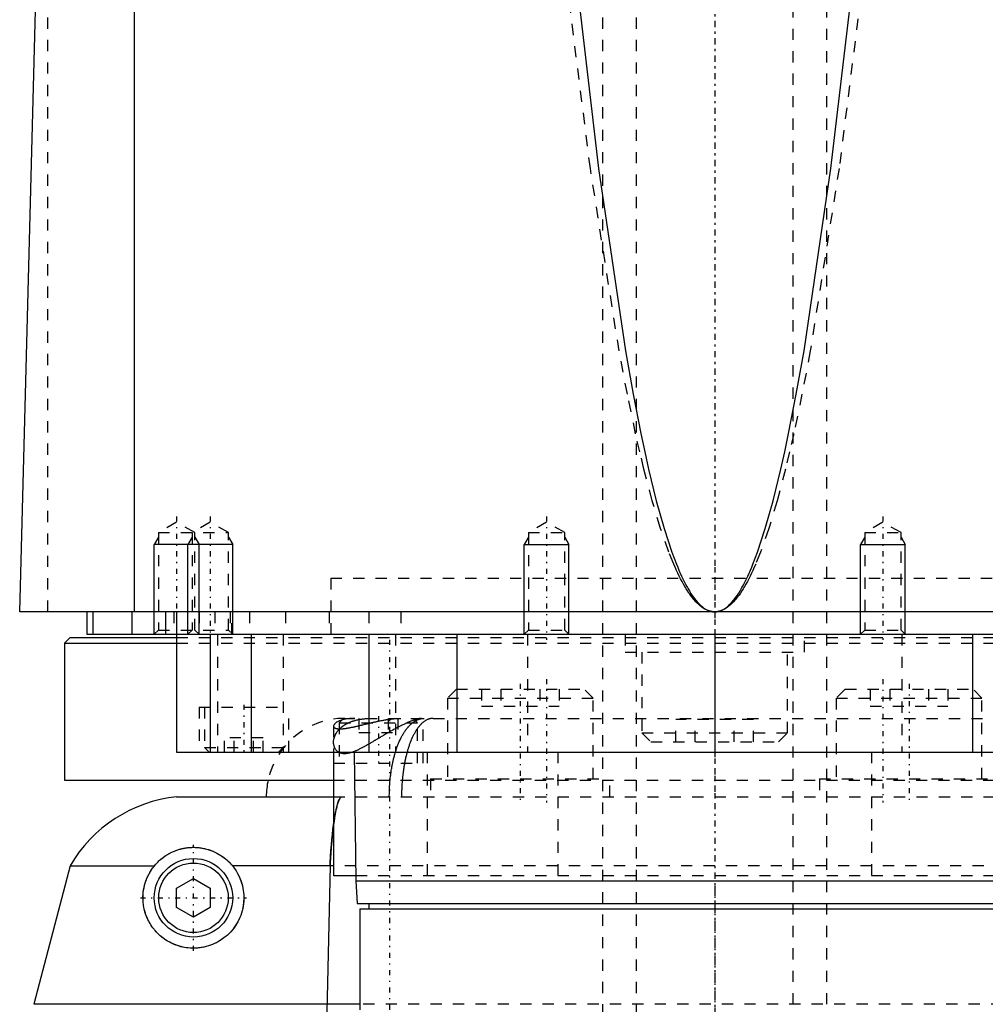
# Model space of a CAD drawing. Extents: x -90 to 90, y -1 to 976.
# Tile 6 of 12: x -62 to 24, y 358 to 446. Entities that reach past the tile are written whole.
import ezdxf

# ---------------------------------------------------------------- set-up
doc = ezdxf.new("R2010")
doc.units = 0
doc.linetypes.add('CENTER', pattern=[1.5, 0.45, -0.5, 0.05, -0.5])
doc.linetypes.add('DASHED', pattern=[2, 1, -1])
for name, color, linetype in [('AM_0', 7, 'CONTINUOUS'), ('AM_10', 7, 'CONTINUOUS'), ('AM_3', 7, 'DASHED'), ('AM_7', 7, 'CENTER')]:
    doc.layers.add(name, color=color, linetype=linetype)

msp = doc.modelspace()

# ---------------------------------------------------------------- linework, layer by layer
at = {"layer": 'AM_0', "color": 7, "linetype": 'CONTINUOUS'}
for p, q in [((-51.744, 393), (-51.744, 453.55)), ((-62, 393), (-60.5, 449.85)), ((62, 393), (-62, 393)), ((-56, 393), (-56, 391)), ((-55.474, 393), (-55.474, 391)), ((-52, 393), (-52, 391)), ((-49, 393), (-49, 391)), ((-48, 393), (-48, 380.5)), ((-56, 391), (56, 391)), ((-45.003, 391), (-45.003, 380.5)), ((-41.361, 391), (-41.361, 380.5)), ((-30.85, 391), (-30.85, 380.5)), ((-23, 391), (-23, 380.5)), ((-13, 391), (-13.005, 391.005)), ((0, 391), (0, 380.5)), ((13.005, 391.005), (13, 391)), ((23, 391), (23, 380.5)), ((-57.5, 390.7), (-58, 390.2)), ((-58, 390.2), (-58, 378)), ((-58, 390.2), (-48.014, 390.2)), ((-57.5, 390.7), (-48.014, 390.7)), ((-48, 380.5), (48, 380.5)), ((-34, 380.5), (-34, 369.5)), ((-32.175, 380.5), (-32, 369)), ((-58, 378), (-34.039, 378)), ((-48, 376.5), (-34.006, 376.5)), ((-57.5, 370.35), (-60.75, 358)), ((-57.5, 370.35), (-49.982, 370.35)), ((-34, 370.35), (-43.018, 370.35)), ((-34.315, 370.35), (-34.692, 353.502)), ((-48, 368.366), (-46.5, 369.232)), ((-46.5, 369.232), (-45, 368.366)), ((-34, 369.5), (-32.008, 369.5)), ((-32, 369), (-31.9, 367)), ((-32, 369), (32, 369)), ((-48, 366.634), (-48, 368.366)), ((-45, 368.366), (-45, 366.634)), ((-46.5, 365.768), (-48, 366.634)), ((-45, 366.634), (-46.5, 365.768)), ((-31.9, 367), (31.9, 367)), ((-31.65, 366.5), (-31.65, 357.5)), ((-31.65, 366.5), (31.65, 366.5)), ((-30.85, 367), (-30.85, 366.5)), ((-31.65, 358), (-60.75, 358))]:
    msp.add_line(p, q, dxfattribs=at)
for points in [[(-12.4, 449.85, 0), (-10.364, 432.538, 0), (-7.968, 416.271, 0), (-7.279, 412.407, 0), (-6.59, 408.891, 0), (-6.245, 407.264, 0), (-5.9, 405.725, 0), (-5.208, 402.909, 0), (-4.515, 400.445, 0), (-3.822, 398.331, 0), (-3.417, 397.261, 0), (-3.302, 396.977, 0), (-3.186, 396.703, 0), (-3.128, 396.569, 0), (-3.07, 396.438, 0), (-2.955, 396.184, 0), (-2.839, 395.939, 0), (-2.723, 395.704, 0), (-2.607, 395.479, 0), (-2.491, 395.263, 0), (-2.434, 395.159, 0), (-2.376, 395.058, 0), (-2.26, 394.862, 0), (-2.144, 394.676, 0), (-2.086, 394.587, 0), (-2.028, 394.5, 0), (-1.912, 394.333, 0), (-1.797, 394.177, 0), (-1.739, 394.102, 0), (-1.681, 394.03, 0), (-1.565, 393.893, 0), (-1.449, 393.765, 0), (-1.333, 393.648, 0), (-1.217, 393.54, 0), (-1.101, 393.442, 0), (-1.043, 393.397, 0), (-0.985, 393.354, 0), (-0.869, 393.275, 0), (-0.754, 393.207, 0), (-0.638, 393.148, 0), (-0.57, 393.118, 0), (-0.551, 393.111, 0), (-0.531, 393.103, 0), (-0.522, 393.099, 0), (-0.512, 393.096, 0), (-0.493, 393.088, 0), (-0.473, 393.082, 0), (-0.454, 393.075, 0), (-0.435, 393.069, 0), (-0.415, 393.063, 0), (-0.406, 393.06, 0), (-0.396, 393.057, 0), (-0.377, 393.052, 0), (-0.357, 393.047, 0), (-0.348, 393.044, 0), (-0.338, 393.042, 0), (-0.319, 393.037, 0), (-0.299, 393.033, 0), (-0.29, 393.031, 0), (-0.28, 393.029, 0), (-0.261, 393.025, 0), (-0.242, 393.021, 0), (-0.222, 393.018, 0), (-0.203, 393.015, 0), (-0.184, 393.012, 0), (-0.174, 393.011, 0), (-0.164, 393.01, 0), (-0.145, 393.008, 0), (-0.126, 393.006, 0), (-0.106, 393.004, 0), (-0.087, 393.003, 0), (-0.068, 393.002, 0), (-0.058, 393.001, 0), (-0.048, 393.001, 0), (-0.029, 393, 0), (-0.01, 393, 0), (0, 393, 0)], [(0, 393, 0), (0.01, 393, 0), (0.029, 393, 0), (0.048, 393.001, 0), (0.058, 393.001, 0), (0.068, 393.002, 0), (0.087, 393.003, 0), (0.106, 393.004, 0), (0.126, 393.006, 0), (0.145, 393.008, 0), (0.164, 393.01, 0), (0.174, 393.011, 0), (0.184, 393.012, 0), (0.203, 393.015, 0), (0.222, 393.018, 0), (0.242, 393.021, 0), (0.261, 393.025, 0), (0.28, 393.029, 0), (0.29, 393.031, 0), (0.299, 393.033, 0), (0.319, 393.037, 0), (0.338, 393.042, 0), (0.348, 393.044, 0), (0.357, 393.047, 0), (0.377, 393.052, 0), (0.396, 393.057, 0), (0.406, 393.06, 0), (0.415, 393.063, 0), (0.435, 393.069, 0), (0.454, 393.075, 0), (0.473, 393.082, 0), (0.493, 393.088, 0), (0.512, 393.096, 0), (0.522, 393.099, 0), (0.531, 393.103, 0), (0.551, 393.111, 0), (0.57, 393.118, 0), (0.589, 393.127, 0), (0.609, 393.135, 0), (0.628, 393.144, 0), (0.638, 393.148, 0), (0.647, 393.153, 0), (0.667, 393.162, 0), (0.686, 393.171, 0), (0.754, 393.207, 0), (0.869, 393.275, 0), (0.985, 393.354, 0), (1.043, 393.397, 0), (1.101, 393.442, 0), (1.217, 393.54, 0), (1.333, 393.648, 0), (1.449, 393.765, 0), (1.565, 393.893, 0), (1.681, 394.03, 0), (1.739, 394.102, 0), (1.797, 394.177, 0), (1.912, 394.333, 0), (2.028, 394.5, 0), (2.086, 394.587, 0), (2.144, 394.676, 0), (2.26, 394.862, 0), (2.376, 395.058, 0), (2.434, 395.159, 0), (2.491, 395.263, 0), (2.607, 395.479, 0), (2.723, 395.704, 0), (2.839, 395.939, 0), (2.955, 396.184, 0), (3.07, 396.438, 0), (3.128, 396.569, 0), (3.186, 396.703, 0), (3.302, 396.977, 0), (3.417, 397.261, 0), (3.822, 398.331, 0), (4.515, 400.445, 0), (5.208, 402.909, 0), (5.9, 405.725, 0), (6.245, 407.264, 0), (6.59, 408.891, 0), (7.279, 412.407, 0), (7.968, 416.271, 0), (10.364, 432.538, 0), (12.4, 449.85, 0)], [(-34, 374.029, 0), (-34.01, 373.945, 0), (-34.032, 373.775, 0), (-34.053, 373.6, 0), (-34.063, 373.51, 0), (-34.073, 373.42, 0), (-34.093, 373.235, 0), (-34.113, 373.046, 0), (-34.132, 372.853, 0), (-34.15, 372.655, 0), (-34.168, 372.454, 0), (-34.177, 372.351, 0), (-34.186, 372.248, 0), (-34.203, 372.038, 0), (-34.22, 371.825, 0), (-34.236, 371.608, 0), (-34.251, 371.387, 0), (-34.266, 371.163, 0), (-34.274, 371.049, 0), (-34.281, 370.935, 0), (-34.295, 370.703, 0), (-34.309, 370.469, 0), (-34.315, 370.35, 0)], [(-49.982, 370.35, 0), (-49.953, 370.385, 0), (-49.894, 370.455, 0), (-49.833, 370.523, 0), (-49.803, 370.557, 0), (-49.772, 370.59, 0), (-49.709, 370.655, 0), (-49.644, 370.719, 0), (-49.579, 370.782, 0), (-49.513, 370.843, 0), (-49.445, 370.902, 0), (-49.411, 370.932, 0), (-49.377, 370.961, 0), (-49.307, 371.017, 0), (-49.237, 371.072, 0), (-49.166, 371.125, 0), (-49.094, 371.177, 0), (-49.022, 371.227, 0), (-48.986, 371.251, 0), (-48.949, 371.275, 0), (-48.876, 371.322, 0), (-48.802, 371.366, 0), (-48.765, 371.388, 0), (-48.728, 371.41, 0), (-48.654, 371.451, 0), (-48.579, 371.491, 0), (-48.541, 371.511, 0), (-48.503, 371.53, 0), (-48.427, 371.566, 0), (-48.351, 371.601, 0), (-48.275, 371.635, 0), (-48.199, 371.667, 0), (-48.123, 371.697, 0), (-48.085, 371.712, 0), (-48.047, 371.726, 0), (-47.971, 371.753, 0), (-47.895, 371.778, 0), (-47.819, 371.802, 0), (-47.743, 371.825, 0), (-47.667, 371.846, 0), (-47.63, 371.856, 0), (-47.592, 371.866, 0), (-47.517, 371.884, 0), (-47.442, 371.9, 0), (-47.367, 371.916, 0), (-47.292, 371.93, 0), (-47.218, 371.942, 0), (-47.181, 371.948, 0), (-47.144, 371.954, 0), (-47.07, 371.964, 0), (-46.997, 371.972, 0), (-46.924, 371.98, 0), (-46.851, 371.986, 0), (-46.779, 371.991, 0), (-46.743, 371.993, 0), (-46.707, 371.995, 0), (-46.636, 371.998, 0), (-46.565, 372, 0), (-46.494, 372, 0), (-46.423, 371.999, 0), (-46.354, 371.998, 0), (-46.319, 371.996, 0), (-46.284, 371.995, 0), (-46.215, 371.991, 0), (-46.146, 371.986, 0), (-46.112, 371.983, 0), (-46.077, 371.98, 0), (-46.009, 371.973, 0), (-45.942, 371.965, 0), (-45.908, 371.961, 0), (-45.875, 371.956, 0), (-45.808, 371.946, 0), (-45.741, 371.936, 0), (-45.512, 371.89, 0), (-45.129, 371.786, 0), (-44.759, 371.65, 0), (-44.403, 371.482, 0), (-44.064, 371.284, 0), (-43.901, 371.173, 0), (-43.742, 371.056, 0), (-43.437, 370.797, 0), (-43.268, 370.632, 0), (-43.221, 370.582, 0), (-43.175, 370.532, 0), (-43.152, 370.507, 0), (-43.129, 370.481, 0), (-43.084, 370.429, 0), (-43.04, 370.377, 0), (-43.018, 370.35, 0)], [(-43.018, 370.35, 0), (-42.961, 370.279, 0), (-42.853, 370.136, 0), (-42.75, 369.987, 0), (-42.7, 369.91, 0), (-42.651, 369.831, 0), (-42.556, 369.667, 0), (-42.467, 369.497, 0), (-42.385, 369.321, 0), (-42.309, 369.138, 0), (-42.24, 368.951, 0), (-42.209, 368.855, 0), (-42.18, 368.759, 0), (-42.127, 368.563, 0), (-42.084, 368.364, 0), (-42.049, 368.162, 0), (-42.023, 367.959, 0), (-42.007, 367.755, 0), (-42.003, 367.652, 0), (-42, 367.55, 0), (-42.003, 367.346, 0), (-42.014, 367.144, 0), (-42.023, 367.043, 0), (-42.035, 366.944, 0), (-42.064, 366.743, 0), (-42.104, 366.54, 0), (-42.127, 366.439, 0), (-42.153, 366.337, 0), (-42.212, 366.134, 0), (-42.282, 365.933, 0), (-42.361, 365.734, 0), (-42.45, 365.538, 0), (-42.549, 365.347, 0), (-42.601, 365.253, 0), (-42.656, 365.16, 0), (-42.773, 364.979, 0), (-42.897, 364.804, 0), (-43.029, 364.636, 0), (-43.168, 364.476, 0), (-43.313, 364.323, 0), (-43.387, 364.25, 0), (-43.463, 364.18, 0), (-43.617, 364.045, 0), (-43.774, 363.92, 0), (-43.935, 363.802, 0), (-44.101, 363.693, 0), (-44.272, 363.59, 0), (-44.359, 363.542, 0), (-44.446, 363.496, 0), (-44.624, 363.41, 0), (-44.805, 363.332, 0), (-44.987, 363.262, 0), (-45.171, 363.201, 0), (-45.356, 363.148, 0), (-45.449, 363.124, 0), (-45.542, 363.103, 0), (-45.727, 363.067, 0), (-45.911, 363.039, 0), (-46.094, 363.018, 0), (-46.275, 363.006, 0), (-46.454, 363, 0), (-46.543, 363, 0), (-46.63, 363.002, 0), (-46.803, 363.01, 0), (-46.971, 363.025, 0), (-47.054, 363.034, 0), (-47.135, 363.045, 0), (-47.295, 363.071, 0), (-47.455, 363.102, 0), (-47.534, 363.12, 0), (-47.613, 363.14, 0), (-47.771, 363.183, 0), (-47.927, 363.232, 0), (-48.081, 363.287, 0), (-48.233, 363.347, 0), (-48.383, 363.413, 0), (-48.457, 363.448, 0), (-48.53, 363.484, 0), (-48.675, 363.56, 0), (-48.816, 363.642, 0), (-48.954, 363.728, 0), (-49.089, 363.819, 0), (-49.22, 363.915, 0), (-49.284, 363.964, 0), (-49.347, 364.015, 0), (-49.469, 364.119, 0), (-49.588, 364.227, 0), (-49.702, 364.338, 0), (-49.812, 364.454, 0), (-49.917, 364.572, 0), (-49.968, 364.632, 0), (-50.017, 364.693, 0), (-50.112, 364.817, 0), (-50.203, 364.943, 0), (-50.29, 365.073, 0), (-50.374, 365.21, 0), (-50.454, 365.352, 0), (-50.493, 365.425, 0), (-50.531, 365.5, 0), (-50.603, 365.653, 0), (-50.671, 365.811, 0), (-50.733, 365.973, 0), (-50.79, 366.141, 0), (-50.84, 366.312, 0), (-50.863, 366.399, 0), (-50.885, 366.487, 0), (-50.922, 366.667, 0), (-50.953, 366.849, 0), (-50.965, 366.942, 0), (-50.976, 367.035, 0), (-50.992, 367.224, 0), (-50.999, 367.415, 0), (-51, 367.512, 0), (-50.999, 367.609, 0), (-50.99, 367.804, 0), (-50.972, 368.001, 0), (-50.945, 368.199, 0), (-50.91, 368.398, 0), (-50.884, 368.514, 0), (-50.876, 368.548, 0), (-50.868, 368.581, 0), (-50.864, 368.598, 0), (-50.86, 368.614, 0), (-50.851, 368.648, 0), (-50.842, 368.681, 0), (-50.838, 368.698, 0), (-50.833, 368.714, 0), (-50.824, 368.748, 0), (-50.814, 368.781, 0), (-50.809, 368.798, 0), (-50.804, 368.814, 0), (-50.794, 368.848, 0), (-50.783, 368.881, 0), (-50.772, 368.914, 0), (-50.761, 368.947, 0), (-50.75, 368.98, 0), (-50.744, 368.997, 0), (-50.738, 369.013, 0), (-50.726, 369.046, 0), (-50.714, 369.079, 0), (-50.702, 369.112, 0), (-50.689, 369.144, 0), (-50.676, 369.177, 0), (-50.669, 369.193, 0), (-50.663, 369.209, 0), (-50.649, 369.242, 0), (-50.636, 369.274, 0), (-50.622, 369.306, 0), (-50.607, 369.338, 0), (-50.593, 369.371, 0), (-50.585, 369.386, 0), (-50.578, 369.402, 0), (-50.563, 369.434, 0), (-50.548, 369.466, 0), (-50.493, 369.575, 0), (-50.392, 369.759, 0), (-50.338, 369.849, 0), (-50.283, 369.937, 0), (-50.168, 370.108, 0), (-50.046, 370.271, 0), (-49.982, 370.35, 0)]]:
    msp.add_polyline3d(points, dxfattribs=at)
for radius in [3.5, 3.1]:
    msp.add_circle((-46.5, 367.5), radius, dxfattribs=at)
for centre, radius, start, end in [((-33, 376.5), 7, 167.62637, 180), ((-46.693, 364.069), 12.5, 96.00221, 149.83328)]:
    msp.add_arc(centre, radius, start, end, dxfattribs=at)
at = {"layer": 'AM_10', "color": 7, "linetype": 'CONTINUOUS'}
for p, q in [((-49.621, 399.656), (-50, 399)), ((-46.621, 399.656), (-47, 399)), ((-46.379, 399.656), (-46, 399)), ((-43.379, 399.656), (-43, 399)), ((-16.621, 399.656), (-17, 399)), ((-13.379, 399.656), (-13, 399)), ((13.379, 399.656), (13, 399)), ((16.621, 399.656), (17, 399)), ((-50, 391), (-50, 399)), ((-43, 399), (-50, 399)), ((-47, 391), (-47, 399)), ((-46, 391), (-46, 399)), ((-43, 391), (-43, 399)), ((-17, 391), (-17, 399)), ((-17, 399), (-13, 399)), ((-13, 391), (-13, 399)), ((13, 391), (13, 399)), ((13, 399), (17, 399)), ((17, 391), (17, 399))]:
    msp.add_line(p, q, dxfattribs=at)
at = {"layer": 'AM_3', "color": 6, "linetype": 'DASHED'}
for p, q in [((-7, 942), (-7, 266)), ((7, 266), (7, 942)), ((-10, 930), (-10, 306)), ((10, 306), (10, 930)), ((-59.5, 393), (-59.5, 451.989)), ((-48, 401), (-49.621, 400.064)), ((-46.379, 400.064), (-48, 401)), ((-45, 401), (-46.621, 400.064)), ((-43.379, 400.064), (-45, 401)), ((-15, 401), (-16.621, 400.064)), ((-13.379, 400.064), (-15, 401)), ((15, 401), (13.379, 400.064)), ((16.621, 400.064), (15, 401)), ((-49.621, 400.064), (-49.621, 391.379)), ((-49.621, 400.064), (-43.379, 400.064)), ((-46.621, 400.064), (-46.621, 391.379)), ((-46.379, 391.379), (-46.379, 400.064)), ((-43.379, 391.379), (-43.379, 400.064)), ((-16.621, 400.064), (-16.621, 391.379)), ((-16.621, 400.064), (-13.379, 400.064)), ((-13.379, 391.379), (-13.379, 400.064)), ((13.379, 400.064), (13.379, 391.379)), ((13.379, 400.064), (16.621, 400.064)), ((16.621, 391.379), (16.621, 400.064)), ((-34.25, 396), (34.25, 396)), ((-34.25, 396), (-34.25, 390.7)), ((-34.25, 396), (0, 396)), ((-48.25, 393), (-48.25, 391)), ((-46, 393), (-46, 391)), ((-44.587, 393), (-44.587, 391)), ((-43.236, 393), (-43.236, 391)), ((-43.087, 391), (-43.087, 393)), ((-41.5, 393), (-41.5, 391)), ((-38.286, 393), (-38.286, 391)), ((-34.381, 393), (-34.381, 391)), ((-30.84, 393), (-30.84, 391)), ((-28, 393), (-28, 391)), ((-49.621, 391.379), (-50, 391)), ((-49.621, 391.379), (-43.379, 391.379)), ((-46.621, 391.379), (-47, 391)), ((-46, 391), (-46.379, 391.379)), ((-44.341, 391), (-44.341, 380.5)), ((-43, 391), (-43.379, 391.379)), ((-38.5, 391), (-38.5, 380.5)), ((-28.477, 391), (-28.477, 380.5)), ((-16.621, 391.379), (-17, 391)), ((-16.695, 391), (-16.695, 380.5)), ((-16.621, 391.379), (-13.379, 391.379)), ((-13.005, 391.005), (-13.379, 391.379)), ((-8, 391), (-8, 389.4)), ((8, 389.4), (8, 391)), ((13.379, 391.379), (13.005, 391.005)), ((13.379, 391.379), (16.621, 391.379)), ((17, 391), (16.621, 391.379)), ((16.695, 391), (16.695, 380.5)), ((-48.014, 390.7), (48.014, 390.7)), ((-48.014, 390.2), (48.014, 390.2)), ((-8, 389.4), (8, 389.4)), ((-6.5, 389.4), (-6.5, 382.2)), ((6.5, 382.2), (6.5, 389.4)), ((-23.041, 386.1), (-23.841, 385.3)), ((-23.041, 386.1), (-11.641, 386.1)), ((-20.805, 386.1), (-20.805, 384.6)), ((-19.073, 386.1), (-19.073, 384.6)), ((-15.609, 386.1), (-15.609, 384.6)), ((-13.877, 386.1), (-13.877, 384.6)), ((-10.841, 385.3), (-11.641, 386.1)), ((11.641, 386.1), (10.841, 385.3)), ((11.641, 386.1), (23.041, 386.1)), ((13.877, 386.1), (13.877, 384.6)), ((15.609, 386.1), (15.609, 384.6)), ((19.073, 386.1), (19.073, 384.6)), ((20.805, 386.1), (20.805, 384.6)), ((23.841, 385.3), (23.041, 386.1)), ((-23.841, 385.3), (-23.841, 378.1)), ((-23.841, 385.3), (-10.841, 385.3)), ((-20.805, 384.6), (-13.877, 384.6)), ((-10.841, 378.1), (-10.841, 385.3)), ((10.841, 385.3), (10.841, 378.1)), ((10.841, 385.3), (23.841, 385.3)), ((13.877, 384.6), (20.805, 384.6)), ((23.841, 378.1), (23.841, 385.3)), ((-46, 384.5), (-46, 380.5)), ((-46, 384.5), (-38, 384.5)), ((-45.5, 384.5), (-45.5, 380.9)), ((-38, 380.5), (-38, 384.5)), ((-33.1, 383.5), (-33.5, 383.1)), ((-33.5, 383.1), (-33.5, 379.5)), ((-33.5, 383.1), (-26.5, 383.1)), ((-33.1, 383.5), (33.1, 383.5)), ((-31.732, 383.5), (-31.732, 382.25)), ((-30.866, 383.5), (-30.866, 382.25)), ((-29.134, 383.5), (-29.134, 382.25)), ((-28.268, 383.5), (-28.268, 382.25)), ((-26.5, 383.1), (-26.9, 383.5)), ((-26.5, 379.5), (-26.5, 383.1)), ((-26, 379.5), (-26, 383.5)), ((-3.464, 381.4), (-3.464, 383.4)), ((3.464, 383.4), (-3.464, 383.4)), ((-1.732, 381.4), (-1.732, 383.4)), ((1.732, 381.4), (1.732, 383.4)), ((3.464, 381.4), (3.464, 383.4)), ((-34, 382.813), (-34, 380.5)), ((-31.732, 382.25), (-28.268, 382.25)), ((-6.5, 382.2), (-5.7, 381.4)), ((-6.5, 382.2), (6.5, 382.2)), ((5.7, 381.4), (6.5, 382.2)), ((-43.732, 380.5), (-43.732, 381.75)), ((-40.268, 381.75), (-43.732, 381.75)), ((-42.866, 380.5), (-42.866, 381.75)), ((-41.134, 380.5), (-41.134, 381.75)), ((-40.268, 380.5), (-40.268, 381.75)), ((-5.7, 381.4), (5.7, 381.4)), ((-45.5, 380.9), (-45.1, 380.5)), ((-45.5, 380.9), (-38.5, 380.9)), ((-38.9, 380.5), (-38.5, 380.9)), ((-25.65, 380.5), (-25.65, 369.5)), ((-13.979, 380.5), (-13.979, 369.5)), ((13.979, 380.5), (13.979, 369.5)), ((-34, 379.5), (-26, 379.5)), ((-34.039, 378), (34.039, 378)), ((-25.341, 378.1), (-25.341, 376.5)), ((-25.341, 378.1), (-9.341, 378.1)), ((-9.341, 376.5), (-9.341, 378.1)), ((9.341, 378.1), (9.341, 376.5)), ((9.341, 378.1), (25.341, 378.1)), ((-34.006, 376.5), (34.006, 376.5)), ((34, 370.35), (-34, 370.35)), ((-32.008, 369.5), (32.008, 369.5)), ((31.65, 358), (-31.65, 358))]:
    msp.add_line(p, q, dxfattribs=at)
for points in [[(0, 393, 0), (-0.01, 393, 0), (-0.031, 393, 0), (-0.052, 393.001, 0), (-0.062, 393.001, 0), (-0.072, 393.002, 0), (-0.093, 393.003, 0), (-0.114, 393.004, 0), (-0.134, 393.006, 0), (-0.155, 393.008, 0), (-0.176, 393.01, 0), (-0.186, 393.011, 0), (-0.196, 393.012, 0), (-0.217, 393.015, 0), (-0.238, 393.018, 0), (-0.258, 393.021, 0), (-0.279, 393.025, 0), (-0.3, 393.029, 0), (-0.31, 393.031, 0), (-0.32, 393.033, 0), (-0.341, 393.037, 0), (-0.362, 393.042, 0), (-0.372, 393.044, 0), (-0.382, 393.047, 0), (-0.403, 393.052, 0), (-0.424, 393.057, 0), (-0.434, 393.06, 0), (-0.444, 393.063, 0), (-0.465, 393.069, 0), (-0.486, 393.075, 0), (-0.506, 393.082, 0), (-0.527, 393.088, 0), (-0.548, 393.095, 0), (-0.558, 393.099, 0), (-0.568, 393.103, 0), (-0.589, 393.11, 0), (-0.61, 393.118, 0), (-0.682, 393.148, 0), (-0.806, 393.207, 0), (-0.93, 393.275, 0), (-1.054, 393.354, 0), (-1.116, 393.396, 0), (-1.178, 393.442, 0), (-1.302, 393.54, 0), (-1.426, 393.647, 0), (-1.549, 393.765, 0), (-1.673, 393.892, 0), (-1.797, 394.029, 0), (-1.859, 394.101, 0), (-1.921, 394.176, 0), (-2.045, 394.332, 0), (-2.169, 394.499, 0), (-2.231, 394.586, 0), (-2.293, 394.675, 0), (-2.417, 394.861, 0), (-2.541, 395.057, 0), (-2.603, 395.158, 0), (-2.664, 395.262, 0), (-2.788, 395.477, 0), (-2.912, 395.702, 0), (-3.036, 395.937, 0), (-3.16, 396.182, 0), (-3.284, 396.436, 0), (-3.345, 396.567, 0), (-3.407, 396.701, 0), (-3.531, 396.974, 0), (-3.655, 397.258, 0), (-4.088, 398.328, 0), (-4.829, 400.441, 0), (-5.57, 402.904, 0), (-6.311, 405.719, 0), (-6.68, 407.258, 0), (-7.05, 408.884, 0), (-7.788, 412.399, 0), (-8.524, 416.263, 0), (-11.092, 432.53, 0), (-13.276, 449.85, 0)], [(13.276, 449.85, 0), (11.092, 432.53, 0), (8.524, 416.263, 0), (7.788, 412.399, 0), (7.05, 408.884, 0), (6.68, 407.258, 0), (6.311, 405.719, 0), (5.57, 402.904, 0), (4.829, 400.441, 0), (4.088, 398.328, 0), (3.655, 397.258, 0), (3.531, 396.974, 0), (3.407, 396.701, 0), (3.345, 396.567, 0), (3.284, 396.436, 0), (3.16, 396.182, 0), (3.036, 395.937, 0), (2.912, 395.702, 0), (2.788, 395.477, 0), (2.664, 395.262, 0), (2.603, 395.158, 0), (2.541, 395.057, 0), (2.417, 394.861, 0), (2.293, 394.675, 0), (2.231, 394.586, 0), (2.169, 394.499, 0), (2.045, 394.332, 0), (1.921, 394.176, 0), (1.859, 394.101, 0), (1.797, 394.029, 0), (1.673, 393.892, 0), (1.549, 393.765, 0), (1.426, 393.647, 0), (1.302, 393.54, 0), (1.178, 393.442, 0), (1.116, 393.396, 0), (1.054, 393.354, 0), (0.93, 393.275, 0), (0.806, 393.207, 0), (0.682, 393.148, 0), (0.558, 393.099, 0), (0.486, 393.075, 0), (0.465, 393.069, 0), (0.444, 393.063, 0), (0.434, 393.06, 0), (0.424, 393.057, 0), (0.403, 393.052, 0), (0.382, 393.047, 0), (0.372, 393.044, 0), (0.362, 393.042, 0), (0.341, 393.037, 0), (0.32, 393.033, 0), (0.31, 393.031, 0), (0.3, 393.029, 0), (0.279, 393.025, 0), (0.258, 393.021, 0), (0.238, 393.018, 0), (0.217, 393.015, 0), (0.196, 393.012, 0), (0.186, 393.011, 0), (0.176, 393.01, 0), (0.155, 393.008, 0), (0.134, 393.006, 0), (0.114, 393.004, 0), (0.093, 393.003, 0), (0.072, 393.002, 0), (0.062, 393.001, 0), (0.052, 393.001, 0), (0.031, 393, 0), (0.01, 393, 0), (0, 393, 0)], [(-32.107, 383.5, 0), (-32.202, 383.499, 0), (-32.387, 383.492, 0), (-32.564, 383.479, 0), (-32.649, 383.47, 0), (-32.732, 383.46, 0), (-32.892, 383.436, 0), (-33.042, 383.406, 0), (-33.183, 383.371, 0), (-33.313, 383.333, 0), (-33.434, 383.291, 0), (-33.49, 383.268, 0), (-33.543, 383.245, 0), (-33.642, 383.197, 0), (-33.729, 383.147, 0), (-33.804, 383.096, 0), (-33.868, 383.043, 0), (-33.92, 382.991, 0), (-33.941, 382.964, 0), (-33.959, 382.938, 0), (-33.985, 382.887, 0), (-33.998, 382.837, 0), (-34, 382.813, 0)], [(-34, 382.813, 0), (-34, 382.806, 0), (-33.999, 382.791, 0), (-33.996, 382.777, 0), (-33.994, 382.77, 0), (-33.992, 382.763, 0), (-33.987, 382.75, 0), (-33.98, 382.736, 0), (-33.972, 382.723, 0), (-33.963, 382.711, 0), (-33.952, 382.699, 0), (-33.947, 382.693, 0), (-33.94, 382.687, 0), (-33.927, 382.676, 0), (-33.912, 382.665, 0), (-33.896, 382.655, 0), (-33.879, 382.645, 0), (-33.86, 382.636, 0), (-33.851, 382.631, 0), (-33.84, 382.627, 0), (-33.819, 382.618, 0), (-33.796, 382.611, 0), (-33.784, 382.607, 0), (-33.772, 382.604, 0), (-33.746, 382.597, 0), (-33.72, 382.591, 0), (-33.706, 382.588, 0), (-33.691, 382.586, 0), (-33.662, 382.581, 0), (-33.631, 382.577, 0), (-33.598, 382.574, 0), (-33.564, 382.571, 0), (-33.529, 382.569, 0), (-33.511, 382.568, 0), (-33.493, 382.567, 0), (-33.455, 382.566, 0), (-33.416, 382.566, 0), (-33.376, 382.567, 0), (-33.335, 382.568, 0), (-33.292, 382.57, 0), (-33.27, 382.571, 0), (-33.248, 382.573, 0), (-33.203, 382.576, 0), (-33.157, 382.58, 0), (-33.11, 382.585, 0), (-33.061, 382.59, 0), (-33.011, 382.596, 0), (-32.986, 382.599, 0), (-32.96, 382.602, 0), (-32.908, 382.609, 0), (-32.855, 382.617, 0), (-32.8, 382.626, 0), (-32.745, 382.635, 0), (-32.688, 382.645, 0), (-32.659, 382.65, 0), (-32.63, 382.655, 0), (-32.572, 382.666, 0), (-32.512, 382.677, 0), (-32.452, 382.689, 0), (-32.39, 382.701, 0), (-32.328, 382.714, 0), (-32.297, 382.721, 0), (-32.265, 382.728, 0), (-32.201, 382.741, 0), (-32.136, 382.756, 0), (-32.104, 382.763, 0), (-32.071, 382.77, 0), (-32.004, 382.785, 0), (-31.937, 382.801, 0), (-31.903, 382.808, 0), (-31.869, 382.816, 0), (-31.801, 382.832, 0), (-31.731, 382.849, 0), (-31.661, 382.865, 0), (-31.59, 382.882, 0), (-31.519, 382.899, 0), (-31.483, 382.908, 0), (-31.447, 382.917, 0), (-31.374, 382.934, 0), (-31.301, 382.952, 0), (-31.227, 382.97, 0), (-31.152, 382.988, 0), (-31.078, 383.006, 0), (-31.04, 383.015, 0), (-31.002, 383.024, 0), (-30.926, 383.042, 0), (-30.85, 383.06, 0), (-30.773, 383.079, 0), (-30.696, 383.097, 0), (-30.619, 383.115, 0), (-30.58, 383.124, 0), (-30.541, 383.133, 0), (-30.463, 383.151, 0), (-30.384, 383.168, 0), (-30.305, 383.186, 0), (-30.226, 383.203, 0), (-30.147, 383.22, 0), (-30.107, 383.229, 0), (-30.068, 383.237, 0), (-29.988, 383.254, 0), (-29.908, 383.27, 0), (-29.828, 383.286, 0), (-29.748, 383.302, 0), (-29.668, 383.317, 0), (-29.627, 383.324, 0), (-29.587, 383.332, 0), (-29.507, 383.346, 0), (-29.427, 383.36, 0), (-29.387, 383.367, 0), (-29.347, 383.374, 0), (-29.267, 383.386, 0), (-29.187, 383.399, 0), (-29.147, 383.405, 0), (-29.108, 383.411, 0), (-29.028, 383.422, 0), (-28.949, 383.432, 0), (-28.87, 383.442, 0), (-28.791, 383.451, 0), (-28.712, 383.46, 0), (-28.673, 383.464, 0), (-28.634, 383.468, 0), (-28.556, 383.475, 0), (-28.478, 383.481, 0), (-28.402, 383.486, 0), (-28.325, 383.491, 0), (-28.25, 383.494, 0), (-28.212, 383.496, 0), (-28.175, 383.497, 0), (-28.101, 383.499, 0), (-28.028, 383.5, 0), (-27.991, 383.5, 0)], [(-34, 381.377, 0), (-33.997, 381.463, 0), (-33.975, 381.638, 0), (-33.931, 381.815, 0), (-33.901, 381.903, 0), (-33.865, 381.991, 0), (-33.776, 382.164, 0), (-33.666, 382.332, 0), (-33.591, 382.428, 0), (-33.568, 382.455, 0), (-33.545, 382.481, 0), (-33.533, 382.495, 0), (-33.521, 382.508, 0), (-33.496, 382.534, 0), (-33.471, 382.56, 0), (-33.445, 382.586, 0), (-33.418, 382.611, 0), (-33.391, 382.637, 0), (-33.377, 382.649, 0), (-33.364, 382.662, 0), (-33.335, 382.686, 0), (-33.306, 382.711, 0), (-33.277, 382.735, 0), (-33.247, 382.759, 0), (-33.216, 382.783, 0), (-33.2, 382.795, 0), (-33.184, 382.806, 0), (-33.152, 382.83, 0), (-33.12, 382.852, 0), (-33.103, 382.864, 0), (-33.087, 382.875, 0), (-33.053, 382.897, 0), (-33.019, 382.919, 0), (-33.001, 382.93, 0), (-32.984, 382.941, 0), (-32.948, 382.962, 0), (-32.912, 382.983, 0), (-32.875, 383.003, 0), (-32.837, 383.024, 0), (-32.799, 383.043, 0), (-32.78, 383.053, 0), (-32.761, 383.063, 0), (-32.722, 383.082, 0), (-32.682, 383.101, 0), (-32.641, 383.119, 0), (-32.6, 383.138, 0), (-32.559, 383.155, 0), (-32.538, 383.164, 0), (-32.516, 383.173, 0), (-32.474, 383.189, 0), (-32.43, 383.206, 0), (-32.387, 383.222, 0), (-32.342, 383.237, 0), (-32.298, 383.253, 0), (-32.275, 383.26, 0), (-32.252, 383.267, 0), (-32.207, 383.282, 0), (-32.161, 383.295, 0), (-32.114, 383.309, 0), (-32.067, 383.322, 0), (-32.019, 383.334, 0), (-31.995, 383.34, 0), (-31.971, 383.346, 0), (-31.922, 383.358, 0), (-31.873, 383.369, 0), (-31.824, 383.38, 0), (-31.774, 383.39, 0), (-31.724, 383.4, 0), (-31.698, 383.405, 0), (-31.673, 383.409, 0), (-31.622, 383.418, 0), (-31.57, 383.427, 0), (-31.544, 383.431, 0), (-31.518, 383.434, 0), (-31.465, 383.442, 0), (-31.413, 383.449, 0), (-31.386, 383.452, 0), (-31.36, 383.456, 0), (-31.306, 383.462, 0), (-31.253, 383.467, 0), (-31.199, 383.472, 0), (-31.145, 383.477, 0), (-31.091, 383.481, 0), (-31.064, 383.483, 0), (-31.037, 383.485, 0), (-30.982, 383.488, 0), (-30.927, 383.491, 0), (-30.872, 383.494, 0), (-30.817, 383.496, 0), (-30.761, 383.498, 0), (-30.733, 383.498, 0), (-30.705, 383.499, 0), (-30.649, 383.5, 0), (-30.593, 383.5, 0), (-30.565, 383.5, 0)], [(-26.161, 383.5, 0), (-26.172, 383.5, 0), (-26.196, 383.499, 0), (-26.222, 383.497, 0), (-26.235, 383.496, 0), (-26.248, 383.495, 0), (-26.277, 383.492, 0), (-26.307, 383.488, 0), (-26.338, 383.483, 0), (-26.37, 383.477, 0), (-26.404, 383.47, 0), (-26.422, 383.466, 0), (-26.44, 383.462, 0), (-26.477, 383.454, 0), (-26.515, 383.444, 0), (-26.554, 383.434, 0), (-26.595, 383.423, 0), (-26.637, 383.411, 0), (-26.658, 383.404, 0), (-26.68, 383.397, 0), (-26.724, 383.383, 0), (-26.77, 383.369, 0), (-26.793, 383.361, 0), (-26.816, 383.353, 0), (-26.864, 383.336, 0), (-26.912, 383.319, 0), (-26.937, 383.31, 0), (-26.962, 383.3, 0), (-27.012, 383.281, 0), (-27.064, 383.261, 0), (-27.116, 383.241, 0), (-27.169, 383.219, 0), (-27.223, 383.196, 0), (-27.251, 383.185, 0), (-27.279, 383.173, 0), (-27.334, 383.149, 0), (-27.391, 383.124, 0), (-27.449, 383.099, 0), (-27.507, 383.072, 0), (-27.566, 383.045, 0), (-27.595, 383.032, 0), (-27.625, 383.018, 0), (-27.685, 382.989, 0), (-27.746, 382.96, 0), (-27.807, 382.931, 0), (-27.868, 382.901, 0), (-27.93, 382.87, 0), (-27.962, 382.854, 0), (-27.993, 382.839, 0), (-28.056, 382.807, 0), (-28.119, 382.774, 0), (-28.183, 382.741, 0), (-28.247, 382.708, 0), (-28.312, 382.674, 0), (-28.345, 382.657, 0), (-28.377, 382.639, 0), (-28.442, 382.604, 0), (-28.508, 382.569, 0), (-28.574, 382.533, 0), (-28.64, 382.497, 0), (-28.707, 382.461, 0), (-28.74, 382.442, 0), (-28.773, 382.424, 0), (-28.84, 382.386, 0), (-28.907, 382.349, 0), (-28.94, 382.33, 0), (-28.974, 382.311, 0), (-29.041, 382.273, 0), (-29.108, 382.235, 0), (-29.141, 382.216, 0), (-29.175, 382.196, 0), (-29.242, 382.158, 0), (-29.309, 382.119, 0), (-29.376, 382.08, 0), (-29.443, 382.041, 0), (-29.51, 382.002, 0), (-29.543, 381.983, 0), (-29.577, 381.963, 0), (-29.643, 381.924, 0), (-29.71, 381.885, 0), (-29.776, 381.845, 0), (-29.843, 381.806, 0), (-29.909, 381.767, 0), (-29.942, 381.748, 0), (-29.975, 381.728, 0), (-30.041, 381.689, 0), (-30.106, 381.65, 0), (-30.172, 381.611, 0), (-30.237, 381.573, 0), (-30.302, 381.534, 0), (-30.334, 381.515, 0), (-30.367, 381.496, 0), (-30.431, 381.458, 0), (-30.495, 381.42, 0), (-30.559, 381.382, 0), (-30.623, 381.345, 0), (-30.686, 381.308, 0), (-30.717, 381.29, 0), (-30.749, 381.271, 0), (-30.811, 381.235, 0), (-30.874, 381.199, 0), (-30.936, 381.164, 0), (-30.997, 381.128, 0), (-31.058, 381.094, 0), (-31.089, 381.077, 0), (-31.119, 381.06, 0), (-31.18, 381.026, 0), (-31.24, 380.993, 0), (-31.269, 380.976, 0), (-31.299, 380.96, 0), (-31.358, 380.928, 0), (-31.417, 380.896, 0), (-31.446, 380.881, 0), (-31.475, 380.866, 0), (-31.533, 380.835, 0), (-31.591, 380.806, 0), (-31.648, 380.777, 0), (-31.704, 380.749, 0), (-31.76, 380.722, 0), (-31.788, 380.708, 0), (-31.816, 380.695, 0), (-31.871, 380.669, 0), (-31.926, 380.644, 0), (-31.981, 380.619, 0), (-32.035, 380.596, 0), (-32.089, 380.573, 0), (-32.116, 380.562, 0), (-32.143, 380.551, 0), (-32.197, 380.53, 0), (-32.25, 380.51, 0), (-32.276, 380.5, 0)], [(-29.026, 376.5, 0), (-29.026, 376.551, 0), (-29.025, 376.654, 0), (-29.024, 376.757, 0), (-29.023, 376.808, 0), (-29.022, 376.859, 0), (-29.019, 376.962, 0), (-29.016, 377.064, 0), (-29.012, 377.166, 0), (-29.007, 377.268, 0), (-29.002, 377.37, 0), (-28.999, 377.42, 0), (-28.996, 377.471, 0), (-28.99, 377.572, 0), (-28.983, 377.673, 0), (-28.975, 377.774, 0), (-28.966, 377.875, 0), (-28.957, 377.975, 0), (-28.953, 378.025, 0), (-28.948, 378.075, 0), (-28.937, 378.174, 0), (-28.926, 378.273, 0), (-28.921, 378.323, 0), (-28.915, 378.372, 0), (-28.902, 378.47, 0), (-28.89, 378.568, 0), (-28.883, 378.617, 0), (-28.876, 378.666, 0), (-28.862, 378.763, 0), (-28.847, 378.86, 0), (-28.832, 378.956, 0), (-28.816, 379.052, 0), (-28.799, 379.147, 0), (-28.791, 379.195, 0), (-28.782, 379.242, 0), (-28.764, 379.336, 0), (-28.746, 379.429, 0), (-28.727, 379.522, 0), (-28.707, 379.614, 0), (-28.687, 379.705, 0), (-28.676, 379.751, 0), (-28.666, 379.796, 0), (-28.645, 379.886, 0), (-28.623, 379.975, 0), (-28.6, 380.063, 0), (-28.577, 380.15, 0), (-28.554, 380.237, 0), (-28.542, 380.28, 0), (-28.53, 380.323, 0), (-28.505, 380.408, 0), (-28.48, 380.492, 0), (-28.454, 380.575, 0), (-28.428, 380.658, 0), (-28.401, 380.739, 0), (-28.387, 380.78, 0), (-28.373, 380.82, 0), (-28.345, 380.9, 0), (-28.317, 380.979, 0), (-28.288, 381.057, 0), (-28.259, 381.134, 0), (-28.229, 381.21, 0), (-28.213, 381.247, 0), (-28.198, 381.285, 0), (-28.167, 381.359, 0), (-28.136, 381.432, 0), (-28.12, 381.468, 0), (-28.104, 381.504, 0), (-28.071, 381.575, 0), (-28.039, 381.644, 0), (-28.022, 381.679, 0), (-28.005, 381.713, 0), (-27.972, 381.78, 0), (-27.937, 381.847, 0), (-27.903, 381.912, 0), (-27.868, 381.976, 0), (-27.833, 382.038, 0), (-27.815, 382.069, 0), (-27.797, 382.1, 0), (-27.761, 382.16, 0), (-27.724, 382.219, 0), (-27.687, 382.277, 0), (-27.65, 382.334, 0), (-27.612, 382.389, 0), (-27.593, 382.417, 0), (-27.574, 382.444, 0), (-27.536, 382.497, 0), (-27.497, 382.548, 0), (-27.458, 382.599, 0), (-27.418, 382.648, 0), (-27.378, 382.696, 0), (-27.358, 382.719, 0), (-27.338, 382.742, 0), (-27.298, 382.788, 0), (-27.257, 382.832, 0), (-27.216, 382.874, 0), (-27.174, 382.916, 0), (-27.132, 382.955, 0), (-27.111, 382.975, 0), (-27.09, 382.994, 0), (-27.048, 383.031, 0), (-27.005, 383.067, 0), (-26.963, 383.101, 0), (-26.92, 383.134, 0), (-26.877, 383.166, 0), (-26.855, 383.181, 0), (-26.833, 383.196, 0), (-26.79, 383.225, 0), (-26.746, 383.252, 0), (-26.724, 383.265, 0), (-26.702, 383.278, 0), (-26.658, 383.303, 0), (-26.613, 383.326, 0), (-26.591, 383.337, 0), (-26.569, 383.347, 0), (-26.524, 383.368, 0), (-26.479, 383.386, 0), (-26.434, 383.404, 0), (-26.389, 383.42, 0), (-26.344, 383.434, 0), (-26.321, 383.441, 0), (-26.298, 383.447, 0), (-26.253, 383.459, 0), (-26.207, 383.469, 0), (-26.161, 383.478, 0), (-26.116, 383.485, 0), (-26.07, 383.491, 0), (-26.047, 383.493, 0), (-26.024, 383.495, 0), (-25.977, 383.498, 0), (-25.931, 383.5, 0), (-25.908, 383.5, 0)], [(-25.11, 383.5, 0), (-25.131, 383.5, 0), (-25.173, 383.498, 0), (-25.215, 383.495, 0), (-25.236, 383.493, 0), (-25.257, 383.491, 0), (-25.299, 383.485, 0), (-25.341, 383.478, 0), (-25.382, 383.469, 0), (-25.424, 383.459, 0), (-25.465, 383.447, 0), (-25.486, 383.441, 0), (-25.506, 383.434, 0), (-25.547, 383.42, 0), (-25.588, 383.404, 0), (-25.629, 383.386, 0), (-25.67, 383.367, 0), (-25.71, 383.347, 0), (-25.731, 383.337, 0), (-25.751, 383.325, 0), (-25.791, 383.302, 0), (-25.831, 383.278, 0), (-25.851, 383.265, 0), (-25.871, 383.252, 0), (-25.911, 383.224, 0), (-25.95, 383.196, 0), (-25.97, 383.181, 0), (-25.99, 383.165, 0), (-26.029, 383.134, 0), (-26.068, 383.101, 0), (-26.106, 383.066, 0), (-26.145, 383.031, 0), (-26.183, 382.993, 0), (-26.202, 382.974, 0), (-26.221, 382.955, 0), (-26.259, 382.915, 0), (-26.297, 382.873, 0), (-26.334, 382.831, 0), (-26.371, 382.787, 0), (-26.408, 382.741, 0), (-26.426, 382.718, 0), (-26.444, 382.695, 0), (-26.48, 382.647, 0), (-26.516, 382.597, 0), (-26.552, 382.547, 0), (-26.587, 382.495, 0), (-26.622, 382.442, 0), (-26.639, 382.415, 0), (-26.656, 382.388, 0), (-26.69, 382.333, 0), (-26.724, 382.276, 0), (-26.757, 382.218, 0), (-26.791, 382.159, 0), (-26.823, 382.098, 0), (-26.84, 382.068, 0), (-26.856, 382.037, 0), (-26.888, 381.974, 0), (-26.919, 381.91, 0), (-26.951, 381.845, 0), (-26.981, 381.779, 0), (-27.012, 381.711, 0), (-27.027, 381.677, 0), (-27.042, 381.643, 0), (-27.072, 381.573, 0), (-27.101, 381.502, 0), (-27.116, 381.466, 0), (-27.13, 381.43, 0), (-27.158, 381.357, 0), (-27.186, 381.283, 0), (-27.2, 381.246, 0), (-27.214, 381.208, 0), (-27.241, 381.132, 0), (-27.268, 381.055, 0), (-27.294, 380.977, 0), (-27.32, 380.898, 0), (-27.345, 380.818, 0), (-27.357, 380.778, 0), (-27.37, 380.738, 0), (-27.394, 380.656, 0), (-27.418, 380.574, 0), (-27.441, 380.49, 0), (-27.464, 380.406, 0), (-27.486, 380.321, 0), (-27.497, 380.278, 0), (-27.508, 380.235, 0), (-27.529, 380.149, 0), (-27.55, 380.061, 0), (-27.57, 379.973, 0), (-27.59, 379.884, 0), (-27.609, 379.794, 0), (-27.619, 379.749, 0), (-27.628, 379.704, 0), (-27.646, 379.612, 0), (-27.664, 379.52, 0), (-27.681, 379.428, 0), (-27.698, 379.335, 0), (-27.714, 379.24, 0), (-27.722, 379.193, 0), (-27.73, 379.146, 0), (-27.745, 379.051, 0), (-27.759, 378.955, 0), (-27.773, 378.859, 0), (-27.786, 378.762, 0), (-27.799, 378.665, 0), (-27.805, 378.616, 0), (-27.811, 378.567, 0), (-27.823, 378.469, 0), (-27.834, 378.371, 0), (-27.839, 378.321, 0), (-27.845, 378.272, 0), (-27.855, 378.173, 0), (-27.864, 378.074, 0), (-27.868, 378.024, 0), (-27.873, 377.974, 0), (-27.881, 377.874, 0), (-27.888, 377.773, 0), (-27.896, 377.673, 0), (-27.902, 377.572, 0), (-27.908, 377.47, 0), (-27.911, 377.42, 0), (-27.913, 377.369, 0), (-27.918, 377.267, 0), (-27.922, 377.166, 0), (-27.926, 377.064, 0), (-27.928, 376.961, 0), (-27.931, 376.859, 0), (-27.932, 376.808, 0), (-27.933, 376.757, 0), (-27.934, 376.654, 0), (-27.934, 376.551, 0), (-27.934, 376.5, 0)], [(-33.58, 380.5, 0), (-33.603, 380.516, 0), (-33.647, 380.55, 0), (-33.688, 380.587, 0), (-33.708, 380.606, 0), (-33.727, 380.625, 0), (-33.763, 380.666, 0), (-33.796, 380.708, 0), (-33.827, 380.753, 0), (-33.855, 380.799, 0), (-33.881, 380.847, 0), (-33.893, 380.872, 0), (-33.904, 380.897, 0), (-33.925, 380.949, 0), (-33.944, 381.002, 0), (-33.959, 381.056, 0), (-33.973, 381.112, 0), (-33.983, 381.169, 0), (-33.988, 381.198, 0), (-33.992, 381.227, 0), (-33.997, 381.286, 0), (-34, 381.346, 0), (-34, 381.377, 0)], [(-32.276, 380.5, 0), (-32.321, 380.484, 0), (-32.41, 380.454, 0), (-32.498, 380.428, 0), (-32.541, 380.416, 0), (-32.584, 380.405, 0), (-32.67, 380.385, 0), (-32.752, 380.369, 0), (-32.833, 380.357, 0), (-32.911, 380.349, 0), (-32.987, 380.345, 0), (-33.024, 380.345, 0), (-33.06, 380.346, 0), (-33.131, 380.35, 0), (-33.2, 380.358, 0), (-33.267, 380.37, 0), (-33.33, 380.386, 0), (-33.391, 380.405, 0), (-33.42, 380.416, 0), (-33.449, 380.428, 0), (-33.503, 380.455, 0), (-33.555, 380.484, 0), (-33.58, 380.5, 0)], [(-34.315, 370.35, 0), (-34.299, 370.631, 0), (-34.265, 371.178, 0), (-34.229, 371.705, 0), (-34.209, 371.961, 0), (-34.189, 372.211, 0), (-34.147, 372.694, 0), (-34.102, 373.154, 0), (-34.054, 373.59, 0), (-34.003, 374, 0), (-33.95, 374.383, 0), (-33.923, 374.564, 0), (-33.894, 374.738, 0), (-33.836, 375.063, 0), (-33.776, 375.358, 0), (-33.713, 375.623, 0), (-33.648, 375.856, 0), (-33.581, 376.057, 0), (-33.546, 376.145, 0), (-33.512, 376.225, 0), (-33.44, 376.36, 0), (-33.367, 376.462, 0), (-33.33, 376.5, 0)], [(-33.33, 376.5, 0), (-33.352, 376.479, 0), (-33.395, 376.428, 0), (-33.437, 376.366, 0), (-33.458, 376.331, 0), (-33.478, 376.293, 0), (-33.519, 376.208, 0), (-33.559, 376.113, 0), (-33.599, 376.007, 0), (-33.637, 375.89, 0), (-33.676, 375.762, 0), (-33.694, 375.694, 0), (-33.713, 375.623, 0), (-33.75, 375.474, 0), (-33.786, 375.314, 0), (-33.821, 375.143, 0), (-33.855, 374.963, 0), (-33.889, 374.772, 0), (-33.905, 374.673, 0), (-33.921, 374.571, 0), (-33.953, 374.361, 0), (-33.984, 374.142, 0), (-34, 374.029, 0)]]:
    msp.add_polyline3d(points, dxfattribs=at)
msp.add_circle((-46.5, 367.5), 4.5, dxfattribs=at)
msp.add_arc((-33, 376.5), 7, 90, 167.62637, dxfattribs=at)
at = {"layer": 'AM_7', "color": 4, "linetype": 'CENTER'}
for p, q in [((0, 975.8), (0, 232.2)), ((0, 619.2), (0, 339.31)), ((-48, 401.5), (-48, 390.5)), ((-45, 401.5), (-45, 390.5)), ((-15, 401.5), (-15, 390.5)), ((15, 401.5), (15, 390.5)), ((0, 396.975), (0, 375.525)), ((-29, 390.5), (-29, 302.5)), ((-17.341, 386.58), (-17.341, 376.02)), ((-15, 387), (-15, 376)), ((15, 387), (15, 376)), ((17.341, 386.58), (17.341, 376.02)), ((-42, 384.7), (-42, 380.3)), ((-30, 383.7), (-30, 379.3)), ((-46.5, 362.775), (-46.5, 372.225)), ((0, 368.538), (0, 334.712)), ((-51.225, 367.5), (-41.775, 367.5))]:
    msp.add_line(p, q, dxfattribs=at)

doc.saveas('drawing.dxf')
